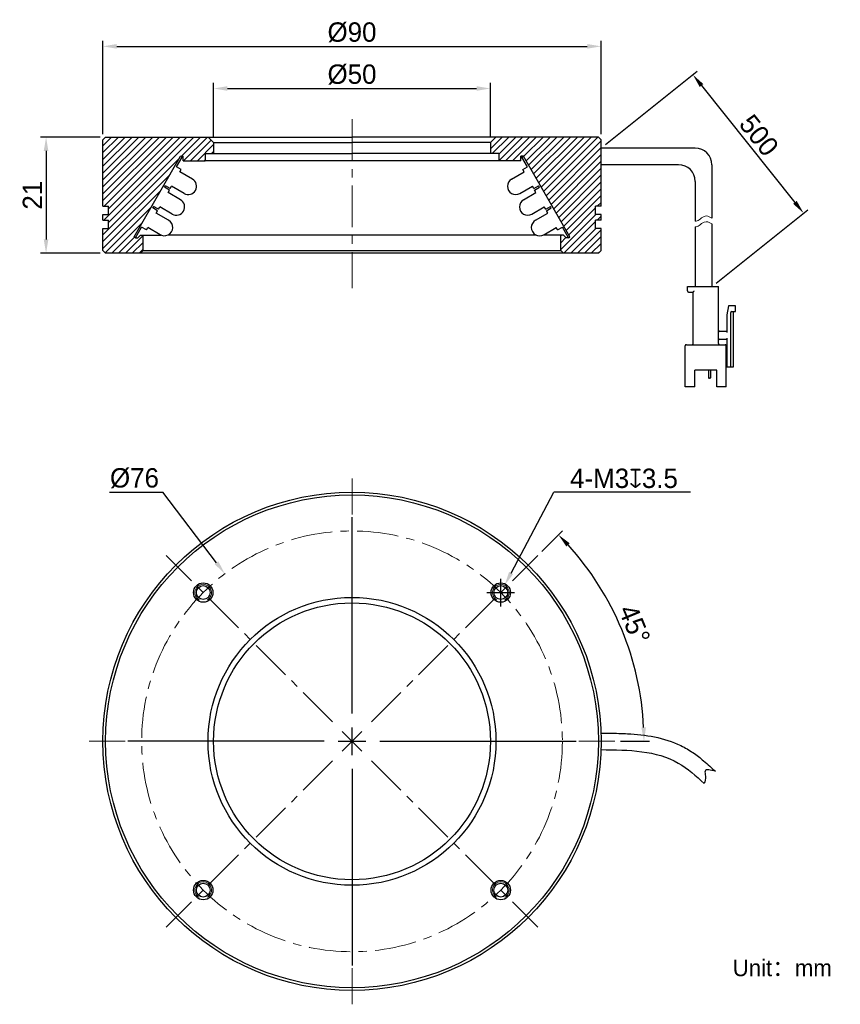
# Model space of a CAD drawing. Header units: inches. Extents: x 5337 to 5485, y -3712 to -3534.
import ezdxf

# ---------------------------------------------------------------- set-up
doc = ezdxf.new("R2010")
doc.units = ezdxf.units.IN
doc.header["$LTSCALE"] = 3
doc.header["$MEASUREMENT"] = 0
doc.header["$PDSIZE"] = -5
doc.linetypes.add('CENTERX2', pattern=[4, 2.5, -0.5, 0.5, -0.5])
doc.layers.get('0').update_dxf_attribs({"lineweight": 40})
doc.layers.get('Defpoints').update_dxf_attribs({"lineweight": 18})
for name, color, linetype, lineweight in [('中心线', 1, 'CENTERX2', 20), ('剖面线', 4, 'Continuous', 15), ('标注', 3, 'Continuous', 25), ('粗实线', 7, 'Continuous', 30), ('细实线', 7, 'Continuous', 15)]:
    doc.layers.add(name, color=color, linetype=linetype, lineweight=lineweight)
doc.styles.get("Standard").update_dxf_attribs({"font": '兰亭黑 GBK.TTF'})
doc.dimstyles.new('CST Standard', dxfattribs={"dimtxt": 3.5, "dimasz": 2.5, "dimexe": 1, "dimexo": 1, "dimgap": 0.6, "dimtad": 1, "dimtoh": 1, "dimdsep": 46, "dimtxsty": 'Standard', "dimcen": -2.5, "dimdle": 5, "dimclrd": 8, "dimclre": 8, "dimadec": 1, "dimazin": 2, "dimtfac": 1, "dimtofl": 0, "dimtmove": 0, "dimatfit": 0, "dimfxl": 1, "dimtolj": 1, "dimarcsym": 0})

# ---------------------------------------------------------------- blocks, each defined once
blk = doc.blocks.new('*X0')
at = {"layer": 'Defpoints', "color": 0}
for p in [(5441.86, -3556.88), (5478.43, -3568.62), (5461.86, -3581.88)]:
    blk.add_point(p, dxfattribs=at)
at = {"layer": '标注', "color": 8, "linetype": 'Continuous', "lineweight": -2, "ltscale": 3}
for p, q in [((5442.64, -3556.25), (5459.21, -3543)), ((5459.99, -3545.57), (5476.87, -3566.67)), ((5462.64, -3581.25), (5479.21, -3568))]:
    blk.add_line(p, q, dxfattribs=at)
at = {"layer": '标注', "color": 8}
for points in [[(5460.32, -3545.31), (5459.67, -3545.83), (5458.43, -3543.62)], [(5476.54, -3566.93), (5477.19, -3566.41), (5478.43, -3568.62)]]:
    blk.add_solid(points, dxfattribs=at)
at = {"layer": '标注', "color": 7, "ltscale": 3, "insert": (5470.37, -3554.57), "char_height": 3.5, "attachment_point": 5, "rotation": 308.6598}
blk.add_mtext('\\A1;500', dxfattribs=at)
blk = doc.blocks.new('*X1')
at = {"layer": 'Defpoints', "color": 0}
for p in [(5421.86, -3546.11), (5371.86, -3555.88), (5421.86, -3555.88)]:
    blk.add_point(p, dxfattribs=at)
at = {"layer": '标注', "color": 8, "linetype": 'Continuous', "lineweight": -2, "ltscale": 3}
for p, q in [((5371.86, -3554.88), (5371.86, -3545.11)), ((5374.36, -3546.11), (5419.36, -3546.11)), ((5421.86, -3554.88), (5421.86, -3545.11))]:
    blk.add_line(p, q, dxfattribs=at)
at = {"layer": '标注', "color": 8}
for points in [[(5374.36, -3545.69), (5374.36, -3546.52), (5371.86, -3546.11)], [(5419.36, -3546.52), (5419.36, -3545.69), (5421.86, -3546.11)]]:
    blk.add_solid(points, dxfattribs=at)
at = {"layer": '标注', "color": 7, "ltscale": 3, "insert": (5396.86, -3543.58), "char_height": 3.5, "attachment_point": 5}
blk.add_mtext('\\A1;%%C50', dxfattribs=at)
blk = doc.blocks.new('*X2')
at = {"layer": 'Defpoints', "color": 0}
for p in [(5441.86, -3538.5), (5351.86, -3555.38), (5441.86, -3555.38)]:
    blk.add_point(p, dxfattribs=at)
at = {"layer": '标注', "color": 8, "linetype": 'Continuous', "lineweight": -2, "ltscale": 3}
for p, q in [((5351.86, -3554.38), (5351.86, -3537.5)), ((5354.36, -3538.5), (5439.36, -3538.5)), ((5441.86, -3554.38), (5441.86, -3537.5))]:
    blk.add_line(p, q, dxfattribs=at)
at = {"layer": '标注', "color": 8}
for points in [[(5354.36, -3538.08), (5354.36, -3538.92), (5351.86, -3538.5)], [(5439.36, -3538.92), (5439.36, -3538.08), (5441.86, -3538.5)]]:
    blk.add_solid(points, dxfattribs=at)
at = {"layer": '标注', "color": 7, "ltscale": 3, "insert": (5396.86, -3535.98), "char_height": 3.5, "attachment_point": 5}
blk.add_mtext('\\A1;%%C90', dxfattribs=at)
blk = doc.blocks.new('*X3')
at = {"layer": 'Defpoints', "color": 0}
for p in [(5352.36, -3554.88), (5341.6, -3575.88), (5352.36, -3575.88)]:
    blk.add_point(p, dxfattribs=at)
at = {"layer": '标注', "color": 8, "linetype": 'Continuous', "lineweight": -2, "ltscale": 3}
for p, q in [((5351.36, -3554.88), (5340.6, -3554.88)), ((5341.6, -3557.38), (5341.6, -3573.38)), ((5351.36, -3575.88), (5340.6, -3575.88))]:
    blk.add_line(p, q, dxfattribs=at)
at = {"layer": '标注', "color": 8}
for points in [[(5342.01, -3557.38), (5341.18, -3557.38), (5341.6, -3554.88)], [(5341.18, -3573.38), (5342.01, -3573.38), (5341.6, -3575.88)]]:
    blk.add_solid(points, dxfattribs=at)
at = {"layer": '标注', "color": 7, "ltscale": 3, "insert": (5339.13, -3565.38), "char_height": 3.5, "attachment_point": 5, "rotation": 90}
blk.add_mtext('\\A1;21', dxfattribs=at)
blk = doc.blocks.new('*X4')
at = {"layer": 'Defpoints', "color": 0}
for p in [(5373.89, -3633.76), (5419.84, -3694.29)]:
    blk.add_point(p, dxfattribs=at)
at = {"layer": '标注', "color": 8, "linetype": 'Continuous', "lineweight": -2, "ltscale": 3}
for p in [(5353.04, -3619.02), (5372.37, -3631.76)]:
    blk.add_line(p, (5362.7, -3619.02), dxfattribs=at)
at = {"layer": '标注', "color": 8, "linetype": 'Continuous', "ltscale": 3}
for p, q in [((5396.86, -3659.02), (5396.86, -3623.52)), ((5396.86, -3666.52), (5396.86, -3661.52)), ((5391.86, -3664.02), (5356.36, -3664.02)), ((5394.36, -3664.02), (5399.36, -3664.02)), ((5401.86, -3664.02), (5437.36, -3664.02)), ((5396.86, -3669.02), (5396.86, -3704.52))]:
    blk.add_line(p, q, dxfattribs=at)
at = {"layer": '标注', "color": 8}
blk.add_solid([(5372.04, -3632.02), (5372.71, -3631.51), (5373.89, -3633.76)], dxfattribs=at)
at = {"layer": '标注', "color": 7, "ltscale": 3, "insert": (5357.57, -3616.5), "char_height": 3.5, "attachment_point": 5}
blk.add_mtext('\\A1;%%C76', dxfattribs=at)
blk = doc.blocks.new('*X5')
at = {"layer": 'Defpoints', "color": 0}
for p in [(5424.43, -3635.83), (5423.03, -3638.48)]:
    blk.add_point(p, dxfattribs=at)
at = {"layer": '标注', "color": 8, "linetype": 'Continuous', "lineweight": -2, "ltscale": 3}
for p in [(5425.6, -3633.62), (5458.01, -3619.02)]:
    blk.add_line(p, (5433.31, -3619.02), dxfattribs=at)
at = {"layer": '标注', "color": 8, "linetype": 'Continuous', "ltscale": 3}
for p, q in [((5423.73, -3639.65), (5423.73, -3634.65)), ((5421.23, -3637.15), (5426.23, -3637.15))]:
    blk.add_line(p, q, dxfattribs=at)
at = {"layer": '标注', "color": 8}
blk.add_solid([(5425.23, -3633.42), (5425.97, -3633.81), (5424.43, -3635.83)], dxfattribs=at)
at = {"layer": '标注', "color": 7, "ltscale": 3, "insert": (5445.99, -3616.54), "char_height": 3.5, "attachment_point": 5}
blk.add_mtext('\\A1;4-M3{\\fGDT|b1|i0|c0|p2;x}3.5', dxfattribs=at)
blk = doc.blocks.new('*X6')
at = {"layer": 'Defpoints', "color": 0}
for p in [(5430.45, -3630.44), (5447.8, -3650.37), (5400.4, -3660.49), (5401.86, -3664.02), (5444.36, -3664.02)]:
    blk.add_point(p, dxfattribs=at)
at = {"layer": '标注', "color": 8, "linetype": 'Continuous', "lineweight": -2, "ltscale": 3}
for p, q in [((5431.16, -3629.73), (5434.86, -3626.02)), ((5445.36, -3664.02), (5450.6, -3664.02))]:
    blk.add_line(p, q, dxfattribs=at)
blk.add_arc((5396.86, -3664.02), 52.74, 2.7162, 42.2838, dxfattribs=at)
at = {"layer": '标注', "color": 8}
for points in [[(5436.18, -3628.25), (5435.58, -3628.83), (5434.15, -3626.73)], [(5449.13, -3661.53), (5449.96, -3661.51), (5449.6, -3664.02)]]:
    blk.add_solid(points, dxfattribs=at)
at = {"layer": '标注', "color": 7, "ltscale": 3, "insert": (5447.88, -3642.89), "char_height": 3.5, "attachment_point": 5, "rotation": 292.5}
blk.add_mtext('\\A1;45%%d', dxfattribs=at)

msp = doc.modelspace()

# ---------------------------------------------------------------- hatches: boundary and pattern name
at = {"layer": '剖面线', "ltscale": 3}
h = msp.add_hatch(dxfattribs=at)
h.set_pattern_fill('ANSI31', style=0, pattern_type=0)
h.set_pattern_definition([(45, (0, 0), (-0.61871843, 0.61871843), [])])
h.paths.add_polyline_path([(5365.901, -3558.351), (5366.361, -3558.351), (5366.361, -3559.181), (5370.36, -3559.181), (5370.36, -3557.878), (5371.86, -3557.878), (5371.86, -3555.878), (5370.86, -3554.878), (5352.36, -3554.878), (5351.86, -3555.378), (5351.86, -3567.378), (5352.86, -3567.378), (5352.86, -3568.878), (5351.86, -3568.878), (5351.86, -3569.878), (5352.86, -3569.878), (5352.86, -3571.378), (5351.86, -3571.378), (5351.86, -3575.378), (5352.36, -3575.878), (5358.661, -3575.878), (5359.161, -3575.378), (5359.161, -3572.578), (5358.661, -3572.578), (5358.161, -3573.078), (5357.745, -3573.078), (5357.485, -3572.928)], flags=0)
h.paths.add_polyline_path([(5436.236, -3572.928), (5435.976, -3573.078), (5435.56, -3573.078), (5435.06, -3572.578), (5434.56, -3572.578), (5434.56, -3575.378), (5435.06, -3575.878), (5441.36, -3575.878), (5441.86, -3575.378), (5441.86, -3571.378), (5440.86, -3571.378), (5440.86, -3569.878), (5441.86, -3569.878), (5441.86, -3568.878), (5440.86, -3568.878), (5440.86, -3567.378), (5441.86, -3567.378), (5441.86, -3555.378), (5441.36, -3554.878), (5422.86, -3554.878), (5421.86, -3555.878), (5421.86, -3557.878), (5423.36, -3557.878), (5423.36, -3559.181), (5427.36, -3559.181), (5427.36, -3558.351), (5427.82, -3558.351)], flags=0)

# ---------------------------------------------------------------- linework, layer by layer
at = {"layer": '中心线', "color": 7}
for p, q in [((5396.86, -3551.657), (5396.86, -3582.174)), ((5396.86, -3659.023), (5396.86, -3616.523)), ((5393.325, -3660.487), (5363.273, -3630.435)), ((5400.396, -3660.487), (5430.448, -3630.435)), ((5396.86, -3666.523), (5396.86, -3661.523)), ((5395.093, -3665.791), (5398.628, -3662.255)), ((5398.628, -3665.791), (5395.093, -3662.255)), ((5391.86, -3664.023), (5349.36, -3664.023)), ((5394.36, -3664.023), (5399.36, -3664.023)), ((5401.86, -3664.023), (5444.36, -3664.023)), ((5393.325, -3667.558), (5363.273, -3697.61)), ((5400.396, -3667.558), (5430.448, -3697.61)), ((5396.86, -3669.023), (5396.86, -3711.523))]:
    msp.add_line(p, q, dxfattribs=at)
msp.add_circle((5396.86, -3664.023), 38, dxfattribs=at)
at = {"layer": '粗实线', "color": 7}
for p, q in [((5352.36, -3554.878), (5351.86, -3555.378)), ((5352.36, -3554.878), (5396.86, -3554.878)), ((5371.86, -3555.878), (5370.86, -3554.878)), ((5441.36, -3554.878), (5396.86, -3554.878)), ((5421.86, -3555.878), (5422.86, -3554.878)), ((5441.36, -3554.878), (5441.86, -3555.378)), ((5351.86, -3567.378), (5351.86, -3555.378)), ((5371.86, -3555.878), (5396.86, -3555.878)), ((5371.86, -3555.878), (5371.862, -3557.878)), ((5421.86, -3555.878), (5396.86, -3555.878)), ((5421.86, -3555.878), (5421.86, -3557.878)), ((5441.86, -3567.378), (5441.86, -3555.378)), ((5357.485, -3572.928), (5365.901, -3558.351)), ((5365.16, -3560.234), (5366.161, -3558.501)), ((5366.161, -3558.501), (5365.901, -3558.351)), ((5365.901, -3558.351), (5366.361, -3558.351)), ((5366.161, -3558.501), (5366.361, -3558.501)), ((5366.361, -3559.181), (5366.361, -3558.351)), ((5370.36, -3557.878), (5371.86, -3557.878)), ((5370.36, -3557.878), (5370.36, -3559.181)), ((5371.862, -3557.878), (5396.86, -3557.878)), ((5421.859, -3557.878), (5396.86, -3557.878)), ((5423.36, -3557.878), (5421.86, -3557.878)), ((5423.36, -3557.878), (5423.36, -3559.181)), ((5427.36, -3559.181), (5427.36, -3558.351)), ((5427.82, -3558.351), (5427.36, -3558.351)), ((5427.56, -3558.501), (5427.36, -3558.501)), ((5427.56, -3558.501), (5427.82, -3558.351)), ((5428.56, -3560.234), (5427.56, -3558.501)), ((5436.236, -3572.928), (5427.82, -3558.351)), ((5366.027, -3560.734), (5365.16, -3560.234)), ((5366.361, -3559.181), (5370.36, -3559.181)), ((5423.36, -3559.181), (5370.36, -3559.181)), ((5427.36, -3559.181), (5423.36, -3559.181)), ((5427.694, -3560.734), (5428.56, -3560.234)), ((5365.777, -3561.167), (5366.027, -3560.734)), ((5368.028, -3562.467), (5365.777, -3561.167)), ((5425.693, -3562.467), (5427.944, -3561.167)), ((5427.944, -3561.167), (5427.694, -3560.734)), ((5363.01, -3563.958), (5363.16, -3563.698)), ((5363.877, -3564.458), (5363.01, -3563.958)), ((5364.027, -3564.198), (5363.16, -3563.698)), ((5364.027, -3564.198), (5364.277, -3563.765)), ((5366.528, -3565.065), (5364.277, -3563.765)), ((5427.193, -3565.065), (5429.444, -3563.765)), ((5429.694, -3564.198), (5429.444, -3563.765)), ((5429.694, -3564.198), (5430.56, -3563.698)), ((5429.844, -3564.458), (5430.71, -3563.958)), ((5430.71, -3563.958), (5430.56, -3563.698)), ((5363.627, -3564.891), (5363.877, -3564.458)), ((5365.878, -3566.191), (5363.627, -3564.891)), ((5427.843, -3566.191), (5430.094, -3564.891)), ((5430.094, -3564.891), (5429.844, -3564.458)), ((5351.86, -3567.378), (5352.86, -3567.378)), ((5352.86, -3568.878), (5352.86, -3567.378)), ((5360.86, -3567.682), (5361.01, -3567.422)), ((5361.877, -3567.922), (5361.01, -3567.422)), ((5361.877, -3567.922), (5362.127, -3567.489)), ((5364.378, -3568.789), (5362.127, -3567.489)), ((5429.343, -3568.789), (5431.594, -3567.489)), ((5431.844, -3567.922), (5431.594, -3567.489)), ((5431.844, -3567.922), (5432.71, -3567.422)), ((5432.86, -3567.682), (5432.71, -3567.422)), ((5440.86, -3568.878), (5440.86, -3567.378)), ((5441.86, -3567.378), (5440.86, -3567.378)), ((5351.86, -3569.878), (5351.86, -3568.878)), ((5351.86, -3568.878), (5352.86, -3568.878)), ((5361.727, -3568.182), (5360.86, -3567.682)), ((5361.477, -3568.615), (5361.727, -3568.182)), ((5363.728, -3569.915), (5361.477, -3568.615)), ((5429.993, -3569.915), (5432.244, -3568.615)), ((5431.994, -3568.182), (5432.86, -3567.682)), ((5432.244, -3568.615), (5431.994, -3568.182)), ((5441.86, -3568.878), (5440.86, -3568.878)), ((5441.86, -3569.878), (5441.86, -3568.878)), ((5351.86, -3569.878), (5352.86, -3569.878)), ((5352.86, -3571.378), (5352.86, -3569.878)), ((5440.86, -3571.378), (5440.86, -3569.878)), ((5441.86, -3569.878), (5440.86, -3569.878)), ((5351.86, -3575.378), (5351.86, -3571.378)), ((5351.86, -3571.378), (5352.86, -3571.378)), ((5357.745, -3573.078), (5358.86, -3571.146)), ((5358.161, -3573.078), (5358.661, -3572.578)), ((5358.661, -3572.578), (5362.355, -3572.578)), ((5359.727, -3571.646), (5358.86, -3571.146)), ((5359.161, -3575.378), (5359.161, -3572.578)), ((5359.727, -3571.646), (5359.977, -3571.213)), ((5362.228, -3572.513), (5359.977, -3571.213)), ((5430.119, -3572.578), (5363.602, -3572.578)), ((5435.06, -3572.578), (5431.366, -3572.578)), ((5431.493, -3572.513), (5433.744, -3571.213)), ((5433.994, -3571.646), (5433.744, -3571.213)), ((5433.994, -3571.646), (5434.86, -3571.146)), ((5434.56, -3575.378), (5434.56, -3572.578)), ((5435.976, -3573.078), (5434.86, -3571.146)), ((5435.56, -3573.078), (5435.06, -3572.578)), ((5441.86, -3571.378), (5440.86, -3571.378)), ((5441.86, -3575.378), (5441.86, -3571.378)), ((5357.745, -3573.078), (5357.485, -3572.928)), ((5357.745, -3573.078), (5358.161, -3573.078)), ((5435.976, -3573.078), (5435.56, -3573.078)), ((5435.976, -3573.078), (5436.236, -3572.928)), ((5352.36, -3575.878), (5351.86, -3575.378)), ((5441.36, -3575.878), (5352.36, -3575.878)), ((5359.161, -3575.378), (5358.661, -3575.878)), ((5359.161, -3575.378), (5434.56, -3575.378)), ((5434.56, -3575.378), (5435.06, -3575.878)), ((5441.36, -3575.878), (5441.86, -3575.378)), ((5457.46, -3582.678), (5457.46, -3581.878)), ((5457.46, -3581.878), (5463.06, -3581.878)), ((5457.66, -3582.878), (5458.46, -3582.878)), ((5458.46, -3592.178), (5458.46, -3582.878)), ((5463.06, -3592.178), (5463.06, -3581.878)), ((5464.86, -3585.378), (5464.56, -3586.978)), ((5464.56, -3586.978), (5464.56, -3590.178)), ((5466.16, -3585.378), (5464.86, -3585.378)), ((5465.26, -3596.378), (5465.26, -3586.578)), ((5465.46, -3586.378), (5466.16, -3586.378)), ((5465.76, -3596.378), (5465.76, -3586.378)), ((5466.16, -3586.378), (5466.16, -3585.378)), ((5464.56, -3589.978), (5463.26, -3589.978)), ((5457.26, -3592.378), (5464.26, -3592.378)), ((5463.26, -3591.378), (5464.56, -3591.378)), ((5464.56, -3591.178), (5464.56, -3596.378)), ((5457.06, -3599.978), (5457.06, -3592.578)), ((5464.46, -3599.978), (5464.46, -3592.578)), ((5464.56, -3595.178), (5464.46, -3595.178)), ((5462.76, -3596.978), (5458.76, -3596.978)), ((5458.76, -3599.978), (5458.76, -3596.978)), ((5461.26, -3596.978), (5461.26, -3598.358)), ((5461.61, -3596.978), (5461.61, -3598.358)), ((5462.76, -3599.978), (5462.76, -3596.978)), ((5464.46, -3596.378), (5465.76, -3596.378)), ((5461.51, -3598.458), (5461.36, -3598.458)), ((5458.76, -3599.978), (5457.06, -3599.978)), ((5464.46, -3599.978), (5462.76, -3599.978))]:
    msp.add_line(p, q, dxfattribs=at)
at = {"layer": '粗实线', "color": 7, "ltscale": 3}
for p, q in [((5458.86, -3556.878), (5441.86, -3556.878)), ((5455.86, -3559.878), (5441.86, -3559.878)), ((5461.86, -3559.878), (5461.86, -3569.544)), ((5458.86, -3562.878), (5458.86, -3570.091)), ((5461.86, -3570.57), (5461.86, -3581.878)), ((5458.86, -3571.117), (5458.86, -3581.878))]:
    msp.add_line(p, q, dxfattribs=at)
at = {"layer": '粗实线', "color": 7}
for centre, radius in [((5396.86, -3664.023), 45), ((5396.86, -3664.023), 44.5), ((5369.99, -3637.153), 1.75), ((5369.99, -3637.153), 1.25), ((5423.731, -3637.153), 1.75), ((5423.731, -3637.153), 1.25), ((5396.86, -3664.023), 26), ((5396.86, -3664.023), 25), ((5369.99, -3690.893), 1.75), ((5369.99, -3690.893), 1.25), ((5423.731, -3690.893), 1.75), ((5423.731, -3690.893), 1.25)]:
    msp.add_circle(centre, radius, dxfattribs=at)
at = {"layer": '粗实线', "color": 7, "ltscale": 3}
for centre in [(5458.86, -3559.878), (5455.86, -3562.878)]:
    msp.add_arc(centre, 3, 0, 90, dxfattribs=at)
at = {"layer": '粗实线', "color": 7}
for centre, radius, start, end in [((5367.278, -3563.766), 1.5, 240, 60), ((5426.443, -3563.766), 1.5, 120, 300), ((5365.128, -3567.49), 1.5, 240, 60), ((5428.593, -3567.49), 1.5, 120, 300), ((5362.978, -3571.214), 1.5, 234.40372, 60), ((5430.743, -3571.214), 1.5, 120, 300), ((5457.66, -3582.678), 0.2, 180, 270), ((5465.46, -3586.578), 0.2, 90, 180), ((5463.26, -3589.778), 0.2, 180, 270), ((5457.26, -3592.578), 0.2, 90, 180), ((5458.26, -3592.178), 0.2, 270, 0), ((5463.26, -3591.578), 0.2, 90, 180), ((5463.26, -3592.178), 0.2, 180, 270), ((5464.26, -3592.578), 0.2, 0, 90), ((5461.36, -3598.358), 0.1, 180, 270), ((5461.51, -3598.358), 0.1, 270, 360)]:
    msp.add_arc(centre, radius, start, end, dxfattribs=at)
msp.add_open_spline([(5458.46, -3582.878), (5458.463, -3582.875), (5458.472, -3582.866), (5458.491, -3582.847), (5458.518, -3582.82), (5458.551, -3582.788), (5458.586, -3582.752), (5458.623, -3582.715), (5458.648, -3582.69), (5458.66, -3582.678)], degree=3, knots=[0, 0, 0, 0, 5634.0262606, 19963.02997, 39883.8997785, 63379.4602855, 89041.5425996, 115688.7023351, 142147.9627906, 142147.9627906, 142147.9627906, 142147.9627906], dxfattribs=at)
at = {"layer": '粗实线', "color": 7, "ltscale": 3}
for points, knots in [([(5441.897, -3662.523), (5442.413, -3662.529), (5442.934, -3662.536), (5444.507, -3662.563), (5445.57, -3662.591), (5448.246, -3662.743), (5449.868, -3662.905), (5453.101, -3663.554), (5454.716, -3664.042), (5456.646, -3664.979), (5457.021, -3665.179), (5457.754, -3665.608), (5458.107, -3665.834), (5459.129, -3666.534), (5459.763, -3667.03), (5461.125, -3668.17), (5461.835, -3668.818), (5462.514, -3669.437)], [0, 0, 0, 0, 11947.1244564, 11947.1244564, 35841.3733691, 35841.3733691, 71604.9493777, 71604.9493777, 107368.5253863, 107368.5253863, 116056.4098458, 116056.4098458, 124744.2943054, 124744.2943054, 142120.0632245, 142120.0632245, 164163.9443295, 164163.9443295, 164163.9443295, 164163.9443295]), ([(5441.86, -3665.523), (5446.841, -3665.584), (5453.928, -3665.671), (5458.99, -3670.284), (5460.494, -3671.655)], [0, 0, 0, 0, 42251.5690437, 60113.517903, 60113.517903, 60113.517903, 60113.517903]), ([(5462.514, -3669.437), (5461.645, -3669.2), (5460.351, -3668.848), (5460.836, -3670.521), (5460.622, -3671.23), (5460.494, -3671.655)], [0, 0, 0, 0, 30154.8822129, 44856.5790525, 66777.8838296, 66777.8838296, 66777.8838296, 66777.8838296])]:
    msp.add_open_spline(points, degree=3, knots=knots, dxfattribs=at)
at = {"layer": '细实线', "color": 7}
for centre in [(5369.99, -3637.153), (5423.731, -3637.153), (5369.99, -3690.893), (5423.731, -3690.893)]:
    msp.add_arc(centre, 1.5, 300, 240, dxfattribs=at)
at = {"layer": '细实线', "color": 7, "ltscale": 3}
for points, knots in [([(5458.86, -3570.091), (5459.099, -3570.054), (5459.648, -3569.855), (5460.592, -3568.901), (5461.381, -3569.202), (5461.86, -3569.544)], [0, 0, 0, 0, 15219.773354, 35857.7546939, 66135.2373358, 66135.2373358, 66135.2373358, 66135.2373358]), ([(5458.86, -3571.117), (5459.099, -3571.08), (5459.648, -3570.881), (5460.592, -3569.927), (5461.381, -3570.228), (5461.86, -3570.57)], [0, 0, 0, 0, 15221.2765931, 35861.2963221, 66141.7694353, 66141.7694353, 66141.7694353, 66141.7694353])]:
    msp.add_open_spline(points, degree=3, knots=knots, dxfattribs=at)

# ---------------------------------------------------------------- texts
at = {"color": 7, "insert": (5465.623, -3703.445), "char_height": 3, "width": 92.7514, "attachment_point": 1}
msp.add_mtext('Unit：mm', dxfattribs=at)

# ---------------------------------------------------------------- dimensions: what is measured, and where the dimension line sits
at = {"layer": '标注', "color": 8, "ltscale": 3}
for base, p1, p2, picture, middle in [((5441.86, -3538.501), (5351.86, -3555.378), (5441.86, -3555.378), '*X2', (5396.86, -3535.977)), ((5421.86, -3546.108), (5371.86, -3555.878), (5421.86, -3555.878), '*X1', (5396.86, -3543.583))]:
    dim = msp.add_linear_dim(base=base, p1=p1, p2=p2, text='%%C<>', dimstyle='CST Standard', override={"dimsah": 1, "dimclrd": 8, "dimclrt": 7, "dimtzin": 0}, dxfattribs=at)
    dim.commit()
    dim.dimension.update_dxf_attribs({"geometry": picture, "text_midpoint": middle})
dim = msp.add_linear_dim(base=(5478.43, -3568.622), p1=(5441.86, -3556.878), p2=(5461.86, -3581.878), angle=308.65981, text='500', dimstyle='CST Standard', override={"dimsah": 1, "dimclrd": 8, "dimclrt": 7, "dimtzin": 0}, dxfattribs=at)
dim.commit()
dim.dimension.update_dxf_attribs({"geometry": '*X0', "text_midpoint": (5470.373, -3554.568)})
dim = msp.add_linear_dim(base=(5341.598, -3575.878), p1=(5352.36, -3554.878), p2=(5352.36, -3575.878), angle=270, dimstyle='CST Standard', override={"dimsah": 1, "dimclrd": 8, "dimclrt": 7, "dimtzin": 0}, dxfattribs=at)
dim.commit()
dim.dimension.update_dxf_attribs({"geometry": '*X3', "text_midpoint": (5339.129, -3565.378)})
dim = msp.add_diameter_dim_2p(p1=(5419.836, -3694.291), p2=(5373.885, -3633.755), dimstyle='CST Standard', override={"dimpost": '%%C<>', "dimsah": 1, "dimclrd": 8, "dimclrt": 7, "dimtzin": 0}, dxfattribs=at)
dim.commit()
dim.dimension.update_dxf_attribs({"geometry": '*X4', "text_midpoint": (5357.569, -3619.023), "dimtype": 163})
dim = msp.add_diameter_dim_2p(p1=(5423.03, -3638.479), p2=(5424.431, -3635.827), text='4-M3{\\fGDT|b1|i0|c0|p2;x}3.5', dimstyle='CST Standard', override={"dimpost": '%%C<>', "dimtxsty": 'Standard', "dimsah": 1, "dimclrd": 8, "dimclrt": 7, "dimtzin": 0}, dxfattribs=at)
dim.commit()
dim.dimension.update_dxf_attribs({"geometry": '*X5', "text_midpoint": (5445.992, -3619.023), "dimtype": 163})
dim = msp.add_angular_dim_2l(base=(5447.804, -3650.373), line1=((5401.86, -3664.023), (5444.36, -3664.023)), line2=((5400.396, -3660.487), (5430.448, -3630.435)), dimstyle='CST Standard', override={"dimtad": 1, "dimtih": 0, "dimtoh": 0, "dimsah": 1, "dimclrd": 8, "dimclrt": 7, "dimtdec": 1, "dimtzin": 8}, dxfattribs=at)
dim.commit()
dim.dimension.update_dxf_attribs({"geometry": '*X6', "text_midpoint": (5447.885, -3642.888)})

doc.saveas('drawing.dxf')
